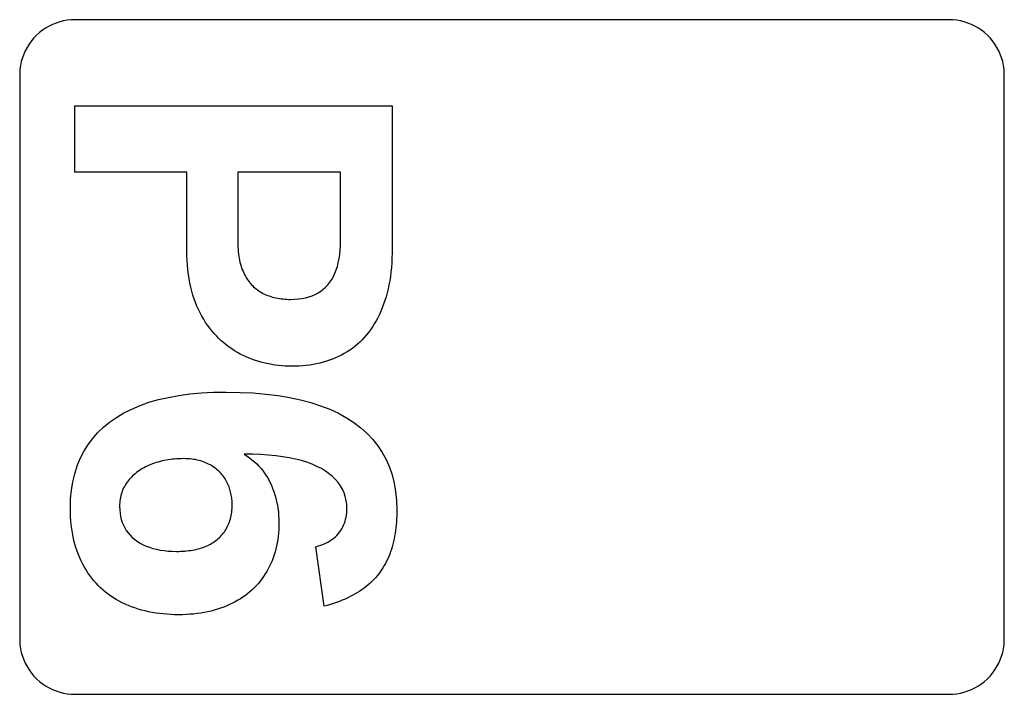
# Model space of a CAD drawing. Header units: metres. Extents: x 0 to 742, y -254 to 0.
# Tile 1 of 6: x 0 to 178, y -254 to -132. Entities that reach past the tile are written whole.
import ezdxf

# ---------------------------------------------------------------- set-up
doc = ezdxf.new("R2010")
doc.units = ezdxf.units.M

msp = doc.modelspace()

# ---------------------------------------------------------------- linework, layer by layer
for p, q in [((5.30528, -133.171), (4.70081, -133.52)), ((5.93263, -132.865), (5.30528, -133.171)), ((6.57979, -132.603), (5.93263, -132.865)), ((7.24362, -132.387), (6.57979, -132.603)), ((7.92088, -132.219), (7.24362, -132.387)), ((8.60826, -132.097), (7.92088, -132.219)), ((9.30243, -132.024), (8.60826, -132.097)), ((10, -132), (9.30243, -132.024)), ((168, -132), (10, -132)), ((168.698, -132.024), (168, -132)), ((169.392, -132.097), (168.698, -132.024)), ((170.079, -132.219), (169.392, -132.097)), ((170.756, -132.387), (170.079, -132.219)), ((171.42, -132.603), (170.756, -132.387)), ((172.067, -132.865), (171.42, -132.603)), ((172.695, -133.171), (172.067, -132.865)), ((173.299, -133.52), (172.695, -133.171)), ((3.05341, -134.807), (2.56854, -135.309)), ((3.57211, -134.34), (3.05341, -134.807)), ((4.12215, -133.91), (3.57211, -134.34)), ((4.70081, -133.52), (4.12215, -133.91)), ((173.878, -133.91), (173.299, -133.52)), ((174.428, -134.34), (173.878, -133.91)), ((174.947, -134.807), (174.428, -134.34)), ((175.431, -135.309), (174.947, -134.807)), ((1.33974, -137), (1.01205, -137.616)), ((1.70961, -136.408), (1.33974, -137)), ((2.11989, -135.843), (1.70961, -136.408)), ((2.56854, -135.309), (2.11989, -135.843)), ((175.88, -135.843), (175.431, -135.309)), ((176.29, -136.408), (175.88, -135.843)), ((176.66, -137), (176.29, -136.408)), ((176.988, -137.616), (176.66, -137)), ((0.72815, -138.254), (0.48943, -138.91)), ((1.01205, -137.616), (0.72815, -138.254)), ((177.272, -138.254), (176.988, -137.616)), ((177.511, -138.91), (177.272, -138.254)), ((0.15192, -140.264), (0.05478, -140.955)), ((0.29704, -139.581), (0.15192, -140.264)), ((0.48943, -138.91), (0.29704, -139.581)), ((177.703, -139.581), (177.511, -138.91)), ((177.848, -140.264), (177.703, -139.581)), ((177.945, -140.955), (177.848, -140.264)), ((0.05478, -140.955), (0.00609, -141.651)), ((0.00609, -141.651), (0.00609, -244.349)), ((177.994, -141.651), (177.945, -140.955)), ((177.994, -244.349), (177.994, -141.651)), ((10, -159.6), (10, -147.568)), ((10, -147.568), (67.344, -147.568)), ((67.344, -147.568), (67.344, -173.294)), ((30.224, -159.6), (10, -159.6)), ((30.224, -173.807), (30.224, -159.6)), ((58, -159.6), (39.44, -159.6)), ((39.44, -159.6), (39.44, -172.283)), ((58, -171.959), (58, -159.6)), ((39.44, -172.283), (39.4448, -172.724)), ((57.9841, -172.825), (58, -171.959)), ((30.2349, -174.697), (30.224, -173.807)), ((39.4448, -172.724), (39.4592, -173.154)), ((39.4592, -173.154), (39.4831, -173.574)), ((39.4831, -173.574), (39.5167, -173.983)), ((39.5167, -173.983), (39.5598, -174.382)), ((39.5598, -174.382), (39.6125, -174.77)), ((57.8566, -174.448), (57.9362, -173.655)), ((57.9362, -173.655), (57.9841, -172.825)), ((67.3348, -174.198), (67.3073, -175.082)), ((67.344, -173.294), (67.3348, -174.198)), ((30.2675, -175.566), (30.2349, -174.697)), ((30.3218, -176.415), (30.2675, -175.566)), ((39.6125, -174.77), (39.6748, -175.148)), ((39.6748, -175.148), (39.7467, -175.516)), ((39.7467, -175.516), (39.8281, -175.873)), ((39.8281, -175.873), (39.9192, -176.22)), ((57.4262, -176.604), (57.6016, -175.922)), ((57.6016, -175.922), (57.745, -175.203)), ((57.745, -175.203), (57.8566, -174.448)), ((67.2614, -175.946), (67.1971, -176.789)), ((67.3073, -175.082), (67.2614, -175.946)), ((30.3979, -177.244), (30.3218, -176.415)), ((30.4957, -178.052), (30.3979, -177.244)), ((39.9192, -176.22), (40.0198, -176.556)), ((40.0198, -176.556), (40.13, -176.882)), ((40.13, -176.882), (40.2491, -177.198)), ((40.2491, -177.198), (40.3761, -177.506)), ((40.3761, -177.506), (40.511, -177.804)), ((40.511, -177.804), (40.6538, -178.093)), ((56.7091, -178.429), (56.98, -177.858)), ((56.98, -177.858), (57.2191, -177.249)), ((57.2191, -177.249), (57.4262, -176.604)), ((67.1145, -177.612), (67.0135, -178.415)), ((67.1971, -176.789), (67.1145, -177.612)), ((30.6152, -178.84), (30.4957, -178.052)), ((30.7565, -179.608), (30.6152, -178.84)), ((30.9195, -180.356), (30.7565, -179.608)), ((40.6538, -178.093), (40.8044, -178.373)), ((40.8044, -178.373), (40.963, -178.645)), ((40.963, -178.645), (41.1294, -178.907)), ((41.1294, -178.907), (41.3038, -179.16)), ((41.3038, -179.16), (41.486, -179.404)), ((41.486, -179.404), (41.6761, -179.64)), ((41.6761, -179.64), (41.8741, -179.866)), ((55.705, -179.922), (56.0715, -179.461)), ((56.0715, -179.461), (56.4062, -178.964)), ((56.4062, -178.964), (56.7091, -178.429)), ((66.8941, -179.197), (66.7564, -179.959)), ((67.0135, -178.415), (66.8941, -179.197)), ((31.1043, -181.083), (30.9195, -180.356)), ((31.3108, -181.79), (31.1043, -181.083)), ((41.8741, -179.866), (42.08, -180.083)), ((42.08, -180.083), (42.2934, -180.291)), ((42.2934, -180.291), (42.5137, -180.49)), ((42.5137, -180.49), (42.7412, -180.68)), ((42.7412, -180.68), (42.9757, -180.86)), ((42.9757, -180.86), (43.2172, -181.031)), ((43.2172, -181.031), (43.4657, -181.193)), ((43.4657, -181.193), (43.7213, -181.345)), ((43.7213, -181.345), (43.984, -181.488)), ((43.984, -181.488), (44.2537, -181.622)), ((53.423, -181.673), (53.9387, -181.396)), ((53.9387, -181.396), (54.4247, -181.083)), ((54.4247, -181.083), (54.8811, -180.733)), ((54.8811, -180.733), (55.3078, -180.346)), ((55.3078, -180.346), (55.705, -179.922)), ((66.4259, -181.422), (66.2331, -182.123)), ((66.6004, -180.701), (66.4259, -181.422)), ((66.7564, -179.959), (66.6004, -180.701)), ((31.539, -182.477), (31.3108, -181.79)), ((31.789, -183.143), (31.539, -182.477)), ((32.0575, -183.79), (31.789, -183.143)), ((44.2537, -181.622), (44.5304, -181.747)), ((44.5304, -181.747), (44.8142, -181.862)), ((44.8142, -181.862), (45.105, -181.968)), ((45.105, -181.968), (45.4019, -182.065)), ((45.4019, -182.065), (45.7036, -182.154)), ((45.7036, -182.154), (46.0101, -182.234)), ((46.0101, -182.234), (46.3213, -182.306)), ((46.3213, -182.306), (46.6374, -182.369)), ((46.6374, -182.369), (46.9582, -182.424)), ((46.9582, -182.424), (47.2839, -182.47)), ((47.2839, -182.47), (47.6143, -182.508)), ((47.6143, -182.508), (47.9496, -182.538)), ((47.9496, -182.538), (48.2896, -182.559)), ((48.2896, -182.559), (48.6344, -182.572)), ((48.6344, -182.572), (48.984, -182.576)), ((48.984, -182.576), (49.707, -182.558)), ((49.707, -182.558), (50.4004, -182.502)), ((50.4004, -182.502), (51.0642, -182.41)), ((51.0642, -182.41), (51.6983, -182.281)), ((51.6983, -182.281), (52.3028, -182.115)), ((52.3028, -182.115), (52.8777, -181.912)), ((52.8777, -181.912), (53.423, -181.673)), ((66.022, -182.804), (65.7943, -183.465)), ((66.2331, -182.123), (66.022, -182.804)), ((32.3409, -184.417), (32.0575, -183.79)), ((32.6392, -185.026), (32.3409, -184.417)), ((32.9525, -185.615), (32.6392, -185.026)), ((65.2941, -184.73), (65.0215, -185.333)), ((65.5517, -184.107), (65.2941, -184.73)), ((65.7943, -183.465), (65.5517, -184.107)), ((33.2808, -186.185), (32.9525, -185.615)), ((33.624, -186.736), (33.2808, -186.185)), ((33.9821, -187.267), (33.624, -186.736)), ((64.4315, -186.482), (64.114, -187.028)), ((64.734, -185.917), (64.4315, -186.482)), ((65.0215, -185.333), (64.734, -185.917)), ((34.3552, -187.78), (33.9821, -187.267)), ((34.7432, -188.273), (34.3552, -187.78)), ((35.1462, -188.747), (34.7432, -188.273)), ((63.0717, -188.551), (62.6943, -189.02)), ((63.4341, -188.063), (63.0717, -188.551)), ((63.7816, -187.555), (63.4341, -188.063)), ((64.114, -187.028), (63.7816, -187.555)), ((35.5641, -189.202), (35.1462, -188.747)), ((35.997, -189.638), (35.5641, -189.202)), ((36.443, -190.055), (35.997, -189.638)), ((36.9, -190.454), (36.443, -190.055)), ((61.4767, -190.313), (61.0445, -190.706)), ((61.8958, -189.901), (61.4767, -190.313)), ((62.302, -189.47), (61.8958, -189.901)), ((62.6943, -189.02), (62.302, -189.47)), ((37.368, -190.834), (36.9, -190.454)), ((37.847, -191.197), (37.368, -190.834)), ((38.337, -191.54), (37.847, -191.197)), ((38.838, -191.866), (38.337, -191.54)), ((39.35, -192.173), (38.838, -191.866)), ((39.873, -192.462), (39.35, -192.173)), ((59.1858, -192.089), (58.6887, -192.387)), ((59.67, -191.771), (59.1858, -192.089)), ((60.1412, -191.435), (59.67, -191.771)), ((60.5993, -191.08), (60.1412, -191.435)), ((61.0445, -190.706), (60.5993, -191.08)), ((40.407, -192.732), (39.873, -192.462)), ((40.952, -192.985), (40.407, -192.732)), ((41.508, -193.218), (40.952, -192.985)), ((42.075, -193.434), (41.508, -193.218)), ((42.6495, -193.632), (42.075, -193.434)), ((43.2277, -193.812), (42.6495, -193.632)), ((43.8095, -193.976), (43.2277, -193.812)), ((44.395, -194.122), (43.8095, -193.976)), ((54.8598, -193.952), (54.2706, -194.103)), ((55.4395, -193.783), (54.8598, -193.952)), ((56.0095, -193.596), (55.4395, -193.783)), ((56.57, -193.392), (56.0095, -193.596)), ((57.1192, -193.169), (56.57, -193.392)), ((57.6553, -192.927), (57.1192, -193.169)), ((58.1785, -192.667), (57.6553, -192.927)), ((58.6887, -192.387), (58.1785, -192.667)), ((44.9842, -194.251), (44.395, -194.122)), ((45.577, -194.362), (44.9842, -194.251)), ((46.1735, -194.457), (45.577, -194.362)), ((46.7737, -194.534), (46.1735, -194.457)), ((47.3775, -194.595), (46.7737, -194.534)), ((47.985, -194.638), (47.3775, -194.595)), ((48.5962, -194.663), (47.985, -194.638)), ((49.211, -194.672), (48.5962, -194.663)), ((49.877, -194.663), (49.211, -194.672)), ((50.5335, -194.636), (49.877, -194.663)), ((51.1803, -194.592), (50.5335, -194.636)), ((51.8176, -194.53), (51.1803, -194.592)), ((52.4452, -194.45), (51.8176, -194.53)), ((53.0632, -194.352), (52.4452, -194.45)), ((53.6717, -194.236), (53.0632, -194.352)), ((54.2706, -194.103), (53.6717, -194.236)), ((23.3776, -201.198), (25.085, -200.708)), ((25.085, -200.708), (26.8876, -200.294)), ((26.8876, -200.294), (28.7854, -199.954)), ((28.7854, -199.954), (30.7785, -199.691)), ((30.7785, -199.691), (32.8668, -199.502)), ((32.8668, -199.502), (35.0503, -199.389)), ((35.0503, -199.389), (37.329, -199.351)), ((37.329, -199.351), (39.8333, -199.39)), ((39.8333, -199.39), (42.2322, -199.504)), ((42.2322, -199.504), (44.5256, -199.696)), ((44.5256, -199.696), (46.7137, -199.964)), ((46.7137, -199.964), (48.7963, -200.308)), ((48.7963, -200.308), (50.7735, -200.729)), ((50.7735, -200.729), (52.6453, -201.227)), ((18.8268, -203.121), (20.2485, -202.405)), ((20.2485, -202.405), (21.7654, -201.764)), ((21.7654, -201.764), (23.3776, -201.198)), ((52.6453, -201.227), (54.4117, -201.801)), ((54.4117, -201.801), (56.0726, -202.451)), ((56.0726, -202.451), (57.6282, -203.178)), ((16.269, -204.779), (17.5003, -203.912)), ((17.5003, -203.912), (18.8268, -203.121)), ((57.6282, -203.178), (59.0783, -203.982)), ((59.0783, -203.982), (60.423, -204.862)), ((14.0992, -206.719), (15.1348, -205.717)), ((15.1348, -205.717), (16.269, -204.779)), ((60.423, -204.862), (61.6613, -205.814)), ((61.6613, -205.814), (62.792, -206.831)), ((12.324, -208.92), (13.1623, -207.787)), ((13.1623, -207.787), (14.0992, -206.719)), ((62.792, -206.831), (63.8149, -207.914)), ((63.8149, -207.914), (64.7302, -209.063)), ((11.5843, -210.119), (12.324, -208.92)), ((64.7302, -209.063), (65.5378, -210.278)), ((10.4008, -212.711), (10.9432, -211.382)), ((10.9432, -211.382), (11.5843, -210.119)), ((26.1274, -211.726), (25.7641, -211.806)), ((26.4952, -211.654), (26.1274, -211.726)), ((26.8676, -211.591), (26.4952, -211.654)), ((27.2445, -211.536), (26.8676, -211.591)), ((27.6259, -211.489), (27.2445, -211.536)), ((28.0119, -211.451), (27.6259, -211.489)), ((28.4024, -211.421), (28.0119, -211.451)), ((28.7974, -211.4), (28.4024, -211.421)), ((29.1969, -211.388), (28.7974, -211.4)), ((29.601, -211.383), (29.1969, -211.388)), ((29.9889, -211.388), (29.601, -211.383)), ((30.3671, -211.404), (29.9889, -211.388)), ((30.7358, -211.429), (30.3671, -211.404)), ((31.0949, -211.465), (30.7358, -211.429)), ((31.4444, -211.51), (31.0949, -211.465)), ((31.7842, -211.566), (31.4444, -211.51)), ((32.1145, -211.632), (31.7842, -211.566)), ((32.4352, -211.708), (32.1145, -211.632)), ((32.7463, -211.794), (32.4352, -211.708)), ((33.0478, -211.891), (32.7463, -211.794)), ((42.087, -210.589), (40.557, -210.57)), ((40.557, -210.57), (41.0558, -210.885)), ((41.0558, -210.885), (41.5347, -211.219)), ((41.5347, -211.219), (41.9939, -211.573)), ((41.9939, -211.573), (42.4333, -211.947)), ((43.5508, -210.643), (42.087, -210.589)), ((44.9483, -210.734), (43.5508, -210.643)), ((46.2795, -210.862), (44.9483, -210.734)), ((47.5445, -211.025), (46.2795, -210.862)), ((48.7432, -211.226), (47.5445, -211.025)), ((49.8757, -211.462), (48.7432, -211.226)), ((50.9419, -211.736), (49.8757, -211.462)), ((51.9418, -212.045), (50.9419, -211.736)), ((65.5378, -210.278), (66.2377, -211.558)), ((66.2377, -211.558), (66.83, -212.904)), ((9.957, -214.105), (10.4008, -212.711)), ((21.6395, -213.535), (21.375, -213.717)), ((21.9115, -213.359), (21.6395, -213.535)), ((22.1912, -213.191), (21.9115, -213.359)), ((22.4785, -213.03), (22.1912, -213.191)), ((22.7735, -212.875), (22.4785, -213.03)), ((23.076, -212.728), (22.7735, -212.875)), ((23.3861, -212.588), (23.076, -212.728)), ((23.7039, -212.455), (23.3861, -212.588)), ((24.0292, -212.328), (23.7039, -212.455)), ((24.3622, -212.209), (24.0292, -212.328)), ((24.7028, -212.097), (24.3622, -212.209)), ((25.051, -211.992), (24.7028, -212.097)), ((25.4053, -211.895), (25.051, -211.992)), ((25.7641, -211.806), (25.4053, -211.895)), ((33.3397, -211.998), (33.0478, -211.891)), ((33.622, -212.114), (33.3397, -211.998)), ((33.8956, -212.239), (33.622, -212.114)), ((34.1609, -212.37), (33.8956, -212.239)), ((34.4181, -212.508), (34.1609, -212.37)), ((34.6671, -212.651), (34.4181, -212.508)), ((34.9079, -212.801), (34.6671, -212.651)), ((35.1405, -212.957), (34.9079, -212.801)), ((35.3649, -213.119), (35.1405, -212.957)), ((35.5811, -213.287), (35.3649, -213.119)), ((35.7891, -213.462), (35.5811, -213.287)), ((35.9889, -213.642), (35.7891, -213.462)), ((42.4333, -211.947), (42.8529, -212.34)), ((42.8529, -212.34), (43.2527, -212.753)), ((43.2527, -212.753), (43.6328, -213.186)), ((43.6328, -213.186), (43.993, -213.639)), ((52.8755, -212.391), (51.9418, -212.045)), ((53.7429, -212.773), (52.8755, -212.391)), ((54.544, -213.192), (53.7429, -212.773)), ((55.28, -213.643), (54.544, -213.192)), ((66.83, -212.904), (67.3145, -214.316)), ((9.61182, -215.564), (9.957, -214.105)), ((19.7851, -215.179), (19.5963, -215.414)), ((19.9835, -214.951), (19.7851, -215.179)), ((20.1915, -214.729), (19.9835, -214.951)), ((20.409, -214.514), (20.1915, -214.729)), ((20.6361, -214.305), (20.409, -214.514)), ((20.8728, -214.103), (20.6361, -214.305)), ((21.1191, -213.907), (20.8728, -214.103)), ((21.375, -213.717), (21.1191, -213.907)), ((36.1806, -213.829), (35.9889, -213.642)), ((36.364, -214.022), (36.1806, -213.829)), ((36.5394, -214.221), (36.364, -214.022)), ((36.7066, -214.424), (36.5394, -214.221)), ((36.8656, -214.631), (36.7066, -214.424)), ((37.0164, -214.843), (36.8656, -214.631)), ((37.1591, -215.06), (37.0164, -214.843)), ((37.2935, -215.281), (37.1591, -215.06)), ((37.4197, -215.506), (37.2935, -215.281)), ((43.993, -213.639), (44.3334, -214.111)), ((44.3334, -214.111), (44.6541, -214.603)), ((44.6541, -214.603), (44.9549, -215.115)), ((44.9549, -215.115), (45.236, -215.646)), ((55.952, -214.121), (55.28, -213.643)), ((56.56, -214.627), (55.952, -214.121)), ((57.104, -215.159), (56.56, -214.627)), ((57.584, -215.72), (57.104, -215.159)), ((67.3145, -214.316), (67.6914, -215.794)), ((9.21732, -218.678), (9.36526, -217.089)), ((9.36526, -217.089), (9.61182, -215.564)), ((18.6702, -216.957), (18.5551, -217.235)), ((18.7976, -216.684), (18.6702, -216.957)), ((18.937, -216.417), (18.7976, -216.684)), ((19.0874, -216.157), (18.937, -216.417)), ((19.2475, -215.903), (19.0874, -216.157)), ((19.4171, -215.655), (19.2475, -215.903)), ((19.5963, -215.414), (19.4171, -215.655)), ((37.5378, -215.736), (37.4197, -215.506)), ((37.6476, -215.971), (37.5378, -215.736)), ((37.7493, -216.21), (37.6476, -215.971)), ((37.8427, -216.453), (37.7493, -216.21)), ((37.928, -216.701), (37.8427, -216.453)), ((38.0059, -216.952), (37.928, -216.701)), ((38.0771, -217.202), (38.0059, -216.952)), ((45.236, -215.646), (45.496, -216.194)), ((45.496, -216.194), (45.7334, -216.753)), ((45.7334, -216.753), (45.9482, -217.324)), ((58, -216.307), (57.584, -215.72)), ((58.352, -216.922), (58, -216.307)), ((58.64, -217.565), (58.352, -216.922)), ((67.6914, -215.794), (67.9606, -217.338)), ((9.16801, -220.333), (9.21732, -218.678)), ((18.161, -218.709), (18.1186, -219.021)), ((18.2156, -218.403), (18.161, -218.709)), ((18.2822, -218.103), (18.2156, -218.403)), ((18.3611, -217.808), (18.2822, -218.103)), ((18.452, -217.518), (18.3611, -217.808)), ((18.5551, -217.235), (18.452, -217.518)), ((38.1415, -217.453), (38.0771, -217.202)), ((38.1991, -217.703), (38.1415, -217.453)), ((38.2499, -217.954), (38.1991, -217.703)), ((38.294, -218.204), (38.2499, -217.954)), ((38.3313, -218.454), (38.294, -218.204)), ((38.3618, -218.705), (38.3313, -218.454)), ((38.3855, -218.955), (38.3618, -218.705)), ((45.9482, -217.324), (46.1404, -217.907)), ((46.1404, -217.907), (46.31, -218.502)), ((46.31, -218.502), (46.457, -219.109)), ((58.864, -218.235), (58.64, -217.565)), ((59.024, -218.932), (58.864, -218.235)), ((67.9606, -217.338), (68.1221, -218.948)), ((9.17802, -221.118), (9.16801, -220.333)), ((18.0701, -219.662), (18.064, -219.99)), ((18.064, -219.99), (18.083, -220.621)), ((18.0882, -219.339), (18.0701, -219.662)), ((18.083, -220.621), (18.1402, -221.229)), ((18.1186, -219.021), (18.0882, -219.339)), ((38.3716, -220.711), (38.3962, -220.383)), ((38.4024, -219.206), (38.3855, -218.955)), ((38.3962, -220.383), (38.4111, -220.048)), ((38.4126, -219.456), (38.4024, -219.206)), ((38.4111, -220.048), (38.416, -219.706)), ((38.416, -219.706), (38.4126, -219.456)), ((46.457, -219.109), (46.5814, -219.727)), ((46.5814, -219.727), (46.6831, -220.357)), ((46.6831, -220.357), (46.7622, -221)), ((59.12, -219.656), (59.024, -218.932)), ((59.152, -220.408), (59.12, -219.656)), ((59.1429, -220.811), (59.152, -220.408)), ((68.1221, -218.948), (68.176, -220.623)), ((68.176, -220.623), (68.1711, -221.188)), ((9.20808, -221.887), (9.17802, -221.118)), ((9.25819, -222.641), (9.20808, -221.887)), ((18.1402, -221.229), (18.2354, -221.812)), ((18.2354, -221.812), (18.3687, -222.372)), ((18.3687, -222.372), (18.54, -222.908)), ((38.0161, -222.538), (38.1, -222.251)), ((38.1, -222.251), (38.1741, -221.956)), ((38.1741, -221.956), (38.2382, -221.655)), ((38.2382, -221.655), (38.2926, -221.347)), ((38.2926, -221.347), (38.337, -221.033)), ((38.337, -221.033), (38.3716, -220.711)), ((46.7622, -221), (46.8188, -221.654)), ((46.8188, -221.654), (46.8527, -222.32)), ((46.8527, -222.32), (46.864, -222.997)), ((58.8227, -222.695), (58.9233, -222.335)), ((58.9233, -222.335), (59.0057, -221.967)), ((59.0057, -221.967), (59.0697, -221.59)), ((59.0697, -221.59), (59.1154, -221.204)), ((59.1154, -221.204), (59.1429, -220.811)), ((68.1316, -222.293), (68.097, -222.833)), ((68.1562, -221.745), (68.1316, -222.293)), ((68.1711, -221.188), (68.1562, -221.745)), ((9.32834, -223.378), (9.25819, -222.641)), ((9.41853, -224.1), (9.32834, -223.378)), ((9.52876, -224.806), (9.41853, -224.1)), ((18.54, -222.908), (18.7495, -223.421)), ((18.7495, -223.421), (18.997, -223.91)), ((18.997, -223.91), (19.2827, -224.375)), ((37.1655, -224.36), (37.3127, -224.12)), ((37.3127, -224.12), (37.4516, -223.874)), ((37.4516, -223.874), (37.5824, -223.621)), ((37.5824, -223.621), (37.705, -223.36)), ((37.705, -223.36), (37.8186, -223.093)), ((37.8186, -223.093), (37.9222, -222.819)), ((37.9222, -222.819), (38.0161, -222.538)), ((46.8295, -224.237), (46.7864, -224.841)), ((46.8554, -223.622), (46.8295, -224.237)), ((46.864, -222.997), (46.8554, -223.622)), ((58.0453, -224.367), (58.2374, -224.05)), ((58.2374, -224.05), (58.4112, -223.724)), ((58.4112, -223.724), (58.5667, -223.389)), ((58.5667, -223.389), (58.7038, -223.046)), ((58.7038, -223.046), (58.8227, -222.695)), ((67.9982, -223.887), (67.9341, -224.401)), ((68.0526, -223.364), (67.9982, -223.887)), ((68.097, -222.833), (68.0526, -223.364)), ((9.65903, -225.496), (9.52876, -224.806)), ((9.80934, -226.17), (9.65903, -225.496)), ((19.2827, -224.375), (19.6064, -224.817)), ((19.6064, -224.817), (19.9682, -225.235)), ((19.9682, -225.235), (20.368, -225.629)), ((20.368, -225.629), (20.806, -225.999)), ((20.806, -225.999), (21.2775, -226.343)), ((35.4735, -226.195), (35.694, -226.019)), ((35.694, -226.019), (35.9066, -225.837)), ((35.9066, -225.837), (36.111, -225.647)), ((36.111, -225.647), (36.3072, -225.45)), ((36.3072, -225.45), (36.4952, -225.246)), ((36.4952, -225.246), (36.6751, -225.035)), ((36.6751, -225.035), (36.8467, -224.817)), ((36.8467, -224.817), (37.0102, -224.592)), ((37.0102, -224.592), (37.1655, -224.36)), ((46.6485, -226.021), (46.5537, -226.597)), ((46.7261, -225.436), (46.6485, -226.021)), ((46.7864, -224.841), (46.7261, -225.436)), ((56.0977, -226.252), (56.4456, -226.025)), ((56.4456, -226.025), (56.7702, -225.783)), ((56.7702, -225.783), (57.0714, -225.528)), ((57.0714, -225.528), (57.3493, -225.258)), ((57.3493, -225.258), (57.6038, -224.974)), ((57.6038, -224.974), (57.835, -224.676)), ((57.835, -224.676), (58.0453, -224.367)), ((67.6822, -225.893), (67.5786, -226.373)), ((67.7761, -225.404), (67.6822, -225.893)), ((67.86, -224.907), (67.7761, -225.404)), ((67.9341, -224.401), (67.86, -224.907)), ((9.97969, -226.829), (9.80934, -226.17)), ((10.1701, -227.471), (9.97969, -226.829)), ((10.3805, -228.098), (10.1701, -227.471)), ((21.2775, -226.343), (21.7781, -226.657)), ((21.7781, -226.657), (22.3077, -226.941)), ((22.3077, -226.941), (22.8664, -227.195)), ((22.8664, -227.195), (23.4542, -227.419)), ((23.4542, -227.419), (24.071, -227.613)), ((24.071, -227.613), (24.7169, -227.778)), ((24.7169, -227.778), (25.3918, -227.912)), ((31.5927, -227.854), (31.917, -227.785)), ((31.917, -227.785), (32.2347, -227.708)), ((32.2347, -227.708), (32.546, -227.623)), ((32.546, -227.623), (32.8502, -227.531)), ((32.8502, -227.531), (33.1468, -227.432)), ((33.1468, -227.432), (33.4357, -227.325)), ((33.4357, -227.325), (33.7171, -227.21)), ((33.7171, -227.21), (33.9909, -227.088)), ((33.9909, -227.088), (34.257, -226.958)), ((34.257, -226.958), (34.5155, -226.821)), ((34.5155, -226.821), (34.7664, -226.676)), ((34.7664, -226.676), (35.0097, -226.523)), ((35.0097, -226.523), (35.2454, -226.363)), ((35.2454, -226.363), (35.4735, -226.195)), ((46.3124, -227.717), (46.1659, -228.263)), ((46.4417, -227.162), (46.3124, -227.717)), ((46.5537, -226.597), (46.4417, -227.162)), ((53.52, -227.319), (54.008, -227.177)), ((55.022, -238.071), (53.52, -227.319)), ((54.008, -227.177), (54.4726, -227.02)), ((54.4726, -227.02), (54.9139, -226.849)), ((54.9139, -226.849), (55.3319, -226.664)), ((55.3319, -226.664), (55.7265, -226.465)), ((55.7265, -226.465), (56.0977, -226.252)), ((67.204, -227.764), (67.0554, -228.211)), ((67.3406, -227.309), (67.204, -227.764)), ((67.465, -226.845), (67.3406, -227.309)), ((67.5786, -226.373), (67.465, -226.845)), ((10.611, -228.709), (10.3805, -228.098)), ((10.8596, -229.304), (10.611, -228.709)), ((11.1239, -229.882), (10.8596, -229.304)), ((25.3918, -227.912), (26.0957, -228.017)), ((26.0957, -228.017), (26.8288, -228.092)), ((26.8288, -228.092), (27.5909, -228.136)), ((27.5909, -228.136), (28.382, -228.151)), ((28.382, -228.151), (28.7647, -228.148)), ((28.7647, -228.148), (29.141, -228.137)), ((29.141, -228.137), (29.5107, -228.118)), ((29.5107, -228.118), (29.874, -228.093)), ((29.874, -228.093), (30.2307, -228.06)), ((30.2307, -228.06), (30.581, -228.019)), ((30.581, -228.019), (30.9247, -227.972)), ((30.9247, -227.972), (31.262, -227.917)), ((31.262, -227.917), (31.5927, -227.854)), ((45.8212, -229.324), (45.623, -229.84)), ((46.0022, -228.799), (45.8212, -229.324)), ((46.1659, -228.263), (46.0022, -228.799)), ((66.5365, -229.5), (66.3392, -229.912)), ((66.7216, -229.078), (66.5365, -229.5)), ((66.8945, -228.649), (66.7216, -229.078)), ((67.0554, -228.211), (66.8945, -228.649)), ((11.4041, -230.444), (11.1239, -229.882)), ((11.7001, -230.989), (11.4041, -230.444)), ((12.0119, -231.517), (11.7001, -230.989)), ((44.9344, -231.317), (44.6743, -231.785)), ((45.1792, -230.837), (44.9344, -231.317)), ((45.4087, -230.345), (45.1792, -230.837)), ((45.623, -229.84), (45.4087, -230.345)), ((65.6747, -231.099), (65.4289, -231.478)), ((65.9084, -230.712), (65.6747, -231.099)), ((66.1299, -230.316), (65.9084, -230.712)), ((66.3392, -229.912), (66.1299, -230.316)), ((12.3395, -232.028), (12.0119, -231.517)), ((12.6829, -232.523), (12.3395, -232.028)), ((13.0421, -233.001), (12.6829, -232.523)), ((13.4171, -233.463), (13.0421, -233.001)), ((43.8027, -233.113), (43.4817, -233.531)), ((44.1085, -232.683), (43.8027, -233.113)), ((44.399, -232.24), (44.1085, -232.683)), ((44.6743, -231.785), (44.399, -232.24)), ((64.3224, -232.906), (64.0141, -233.24)), ((64.6179, -232.562), (64.3224, -232.906)), ((64.9008, -232.21), (64.6179, -232.562)), ((65.171, -231.848), (64.9008, -232.21)), ((65.4289, -231.478), (65.171, -231.848)), ((13.8079, -233.908), (13.4171, -233.463)), ((14.2146, -234.336), (13.8079, -233.908)), ((14.637, -234.747), (14.2146, -234.336)), ((15.0745, -235.142), (14.637, -234.747)), ((42.427, -234.711), (42.045, -235.079)), ((42.7938, -234.33), (42.427, -234.711)), ((43.1454, -233.937), (42.7938, -234.33)), ((43.4817, -233.531), (43.1454, -233.937)), ((62.2824, -234.777), (61.8979, -235.057)), ((62.6541, -234.487), (62.2824, -234.777)), ((63.0131, -234.189), (62.6541, -234.487)), ((63.3595, -233.882), (63.0131, -234.189)), ((63.6931, -233.565), (63.3595, -233.882)), ((64.0141, -233.24), (63.6931, -233.565)), ((15.5262, -235.521), (15.0745, -235.142)), ((15.9919, -235.882), (15.5262, -235.521)), ((16.4718, -236.227), (15.9919, -235.882)), ((16.9657, -236.556), (16.4718, -236.227)), ((17.4737, -236.867), (16.9657, -236.556)), ((39.9166, -236.717), (39.4477, -237.003)), ((40.3711, -236.417), (39.9166, -236.717)), ((40.8112, -236.104), (40.3711, -236.417)), ((41.2368, -235.776), (40.8112, -236.104)), ((41.6481, -235.435), (41.2368, -235.776)), ((42.045, -235.079), (41.6481, -235.435)), ((59.3073, -236.553), (58.824, -236.773)), ((59.7757, -236.325), (59.3073, -236.553)), ((60.2291, -236.089), (59.7757, -236.325)), ((60.6675, -235.844), (60.2291, -236.089)), ((61.091, -235.59), (60.6675, -235.844)), ((61.5008, -235.328), (61.091, -235.59)), ((61.8979, -235.057), (61.5008, -235.328)), ((17.9959, -237.162), (17.4737, -236.867)), ((18.5321, -237.441), (17.9959, -237.162)), ((19.0824, -237.702), (18.5321, -237.441)), ((19.6469, -237.947), (19.0824, -237.702)), ((20.2254, -238.176), (19.6469, -237.947)), ((20.818, -238.387), (20.2254, -238.176)), ((21.4228, -238.582), (20.818, -238.387)), ((36.332, -238.429), (35.7636, -238.617)), ((36.8873, -238.226), (36.332, -238.429)), ((37.4282, -238.009), (36.8873, -238.226)), ((37.9547, -237.779), (37.4282, -238.009)), ((38.4668, -237.534), (37.9547, -237.779)), ((38.9645, -237.276), (38.4668, -237.534)), ((39.4477, -237.003), (38.9645, -237.276)), ((55.61, -237.911), (55.022, -238.071)), ((56.1831, -237.743), (55.61, -237.911)), ((56.7412, -237.566), (56.1831, -237.743)), ((57.2843, -237.38), (56.7412, -237.566)), ((57.8125, -237.186), (57.2843, -237.38)), ((58.3257, -236.984), (57.8125, -237.186)), ((58.824, -236.773), (58.3257, -236.984)), ((22.0374, -238.76), (21.4228, -238.582)), ((22.662, -238.921), (22.0374, -238.76)), ((23.2964, -239.065), (22.662, -238.921)), ((23.9408, -239.192), (23.2964, -239.065)), ((24.595, -239.302), (23.9408, -239.192)), ((25.2591, -239.395), (24.595, -239.302)), ((25.9331, -239.472), (25.2591, -239.395)), ((26.617, -239.531), (25.9331, -239.472)), ((27.3108, -239.573), (26.617, -239.531)), ((28.0144, -239.599), (27.3108, -239.573)), ((28.728, -239.607), (28.0144, -239.599)), ((29.4269, -239.599), (28.728, -239.607)), ((30.1139, -239.575), (29.4269, -239.599)), ((30.7891, -239.534), (30.1139, -239.575)), ((31.4524, -239.476), (30.7891, -239.534)), ((32.1039, -239.403), (31.4524, -239.476)), ((32.7435, -239.313), (32.1039, -239.403)), ((33.3712, -239.206), (32.7435, -239.313)), ((33.9871, -239.084), (33.3712, -239.206)), ((34.5911, -238.945), (33.9871, -239.084)), ((35.1833, -238.789), (34.5911, -238.945)), ((35.7636, -238.617), (35.1833, -238.789)), ((0.00609, -244.349), (0.05478, -245.045)), ((0.05478, -245.045), (0.15192, -245.736)), ((177.848, -245.736), (177.945, -245.045)), ((177.945, -245.045), (177.994, -244.349)), ((0.15192, -245.736), (0.29704, -246.419)), ((0.29704, -246.419), (0.48943, -247.09)), ((0.48943, -247.09), (0.72815, -247.746)), ((177.272, -247.746), (177.511, -247.09)), ((177.511, -247.09), (177.703, -246.419)), ((177.703, -246.419), (177.848, -245.736)), ((0.72815, -247.746), (1.01205, -248.384)), ((1.01205, -248.384), (1.33974, -249)), ((1.33974, -249), (1.70961, -249.592)), ((176.29, -249.592), (176.66, -249)), ((176.66, -249), (176.988, -248.384)), ((176.988, -248.384), (177.272, -247.746)), ((1.70961, -249.592), (2.11989, -250.157)), ((2.11989, -250.157), (2.56854, -250.691)), ((2.56854, -250.691), (3.05341, -251.193)), ((174.947, -251.193), (175.431, -250.691)), ((175.431, -250.691), (175.88, -250.157)), ((175.88, -250.157), (176.29, -249.592)), ((3.05341, -251.193), (3.57211, -251.66)), ((3.57211, -251.66), (4.12215, -252.09)), ((4.12215, -252.09), (4.70081, -252.48)), ((4.70081, -252.48), (5.30528, -252.829)), ((172.695, -252.829), (173.299, -252.48)), ((173.299, -252.48), (173.878, -252.09)), ((173.878, -252.09), (174.428, -251.66)), ((174.428, -251.66), (174.947, -251.193)), ((5.30528, -252.829), (5.93263, -253.135)), ((5.93263, -253.135), (6.57979, -253.397)), ((6.57979, -253.397), (7.24362, -253.613)), ((7.24362, -253.613), (7.92088, -253.781)), ((7.92088, -253.781), (8.60826, -253.903)), ((8.60826, -253.903), (9.30243, -253.976)), ((9.30243, -253.976), (10, -254)), ((10, -254), (168, -254)), ((168, -254), (168.698, -253.976)), ((168.698, -253.976), (169.392, -253.903)), ((169.392, -253.903), (170.079, -253.781)), ((170.079, -253.781), (170.756, -253.613)), ((170.756, -253.613), (171.42, -253.397)), ((171.42, -253.397), (172.067, -253.135)), ((172.067, -253.135), (172.695, -252.829))]:
    msp.add_line(p, q)

doc.saveas('drawing.dxf')
